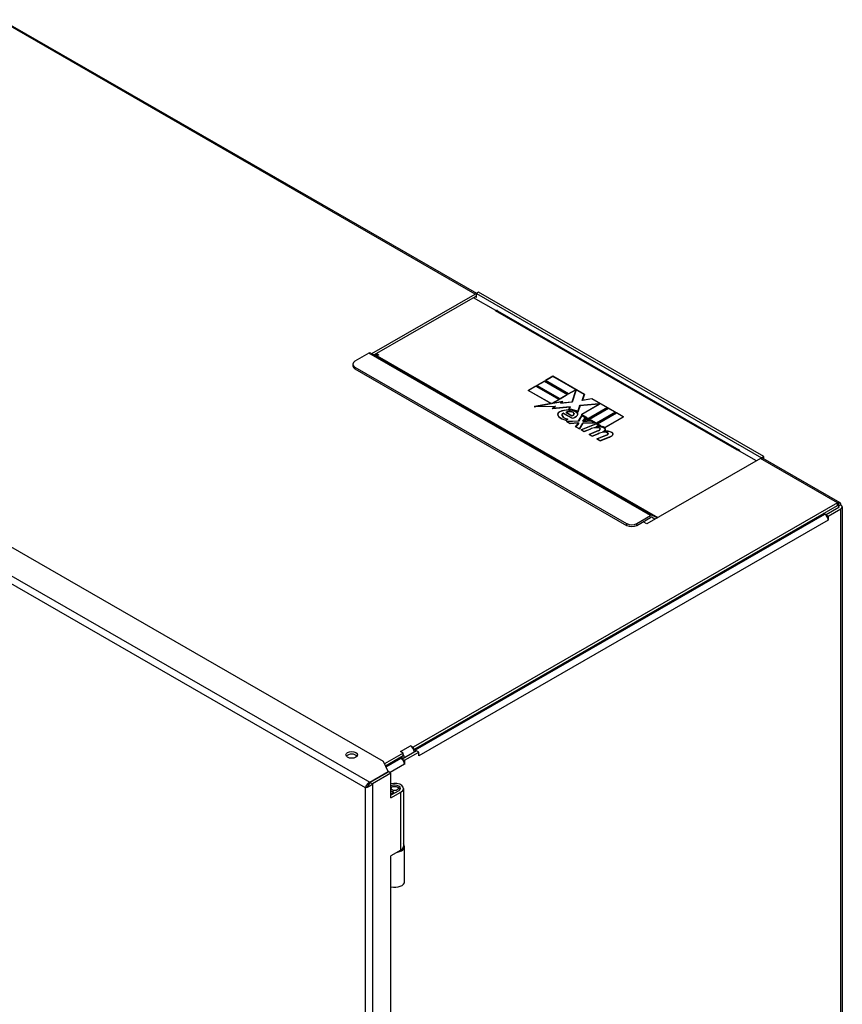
# Model space of a CAD drawing. Header units: inches. Extents: x 193.5 to 223.5, y 67.9 to 109.9.
# Tile 4 of 4: x 209.1 to 223.5, y 88.9 to 106.2. Entities that reach past the tile are written whole.
import ezdxf

# ---------------------------------------------------------------- set-up
doc = ezdxf.new("R2010")
doc.units = ezdxf.units.IN
doc.header["$MEASUREMENT"] = 0
doc.layers.add('Visible Edges(ANSI)', color=7, linetype='Continuous', lineweight=25)
doc.layers.add('Visible Tangent Edges(ANSI)', color=7, linetype='Continuous', lineweight=25)

msp = doc.modelspace()

# ---------------------------------------------------------------- linework, layer by layer
at = {"layer": 'Visible Edges(ANSI)'}
for p, q in [((208.78, 106.199), (217.124, 101.394)), ((215.286, 100.335), (217.099, 101.379)), ((217.099, 101.334), (215.326, 100.313)), ((217.16, 101.414), (217.121, 101.392)), ((217.121, 101.321), (217.121, 101.392)), ((217.121, 101.392), (222.132, 98.506)), ((222.171, 98.528), (217.16, 101.414)), ((217.461, 101.09), (217.068, 101.316)), ((217.121, 101.321), (217.121, 101.321)), ((217.121, 101.321), (217.121, 101.321)), ((217.121, 101.321), (217.121, 101.321)), ((217.455, 101.086), (217.461, 101.09)), ((217.455, 101.086), (217.455, 101.086)), ((217.461, 101.09), (217.461, 101.089)), ((217.491, 101.089), (221.733, 98.646)), ((215.233, 100.342), (214.988, 100.201)), ((215.268, 100.345), (215.36, 100.294)), ((215.382, 100.299), (215.342, 100.322)), ((215.37, 100.339), (215.41, 100.315)), ((215.41, 100.315), (215.376, 100.295)), ((214.952, 100.15), (214.952, 100.117)), ((214.988, 100.099), (219.761, 97.35)), ((214.988, 100.066), (219.761, 97.318)), ((218.184, 99.775), (218.317, 99.851)), ((218.591, 99.541), (218.184, 99.775)), ((218.317, 99.85), (218.186, 99.774)), ((218.317, 99.848), (218.189, 99.775)), ((218.189, 99.775), (218.189, 99.773)), ((218.189, 99.775), (218.591, 99.543)), ((218.189, 99.773), (218.591, 99.542)), ((218.317, 99.851), (218.317, 99.85)), ((218.317, 99.851), (218.724, 99.617)), ((218.722, 99.616), (218.317, 99.85)), ((218.719, 99.617), (218.317, 99.848)), ((218.334, 99.861), (218.467, 99.938)), ((218.741, 99.627), (218.334, 99.861)), ((218.467, 99.936), (218.336, 99.86)), ((218.467, 99.935), (218.339, 99.861)), ((218.339, 99.861), (218.339, 99.86)), ((218.339, 99.861), (218.741, 99.63)), ((218.339, 99.86), (218.741, 99.628)), ((218.467, 99.938), (219.018, 99.62)), ((218.467, 99.938), (218.467, 99.936)), ((219.018, 99.618), (218.467, 99.936)), ((219.015, 99.619), (218.467, 99.935)), ((218.033, 99.688), (218.166, 99.764)), ((218.433, 99.458), (218.033, 99.688)), ((218.166, 99.763), (218.035, 99.687)), ((218.166, 99.762), (218.038, 99.688)), ((218.038, 99.688), (218.038, 99.687)), ((218.038, 99.688), (218.44, 99.457)), ((218.038, 99.687), (218.438, 99.456)), ((218.166, 99.764), (218.573, 99.53)), ((218.166, 99.764), (218.166, 99.763)), ((218.572, 99.529), (218.166, 99.763)), ((218.568, 99.53), (218.166, 99.762)), ((218.591, 99.543), (218.719, 99.617)), ((218.724, 99.617), (218.591, 99.541)), ((218.591, 99.542), (218.719, 99.615)), ((218.719, 99.617), (218.719, 99.615)), ((218.741, 99.63), (218.855, 99.695)), ((218.741, 99.628), (218.855, 99.694)), ((218.855, 99.692), (218.741, 99.627)), ((218.741, 99.63), (218.741, 99.628)), ((218.802, 99.486), (218.866, 99.686)), ((218.866, 99.684), (218.802, 99.485)), ((218.87, 99.687), (218.805, 99.485)), ((218.855, 99.695), (218.855, 99.694)), ((218.855, 99.695), (218.87, 99.687)), ((218.855, 99.694), (218.869, 99.685)), ((218.866, 99.686), (218.855, 99.692)), ((218.866, 99.686), (218.866, 99.684)), ((218.979, 99.513), (219.015, 99.619)), ((218.979, 99.513), (219.015, 99.617)), ((219.018, 99.62), (218.983, 99.516)), ((219.015, 99.619), (219.015, 99.617)), ((218.134, 99.403), (218.433, 99.458)), ((218.433, 99.456), (218.144, 99.404)), ((218.44, 99.457), (218.159, 99.406)), ((218.433, 99.458), (218.433, 99.456)), ((218.454, 99.464), (218.568, 99.53)), ((218.461, 99.461), (218.454, 99.464)), ((218.456, 99.464), (218.568, 99.528)), ((218.573, 99.53), (218.459, 99.464)), ((218.459, 99.464), (218.462, 99.463)), ((218.459, 99.464), (218.459, 99.463)), ((218.462, 99.461), (218.459, 99.463)), ((218.63, 99.491), (218.461, 99.461)), ((218.462, 99.463), (218.639, 99.495)), ((218.636, 99.493), (218.462, 99.461)), ((218.462, 99.463), (218.462, 99.461)), ((218.568, 99.53), (218.568, 99.528)), ((218.591, 99.543), (218.591, 99.542)), ((218.598, 99.464), (218.63, 99.491)), ((218.805, 99.485), (218.598, 99.464)), ((218.6, 99.464), (218.63, 99.49)), ((218.639, 99.495), (218.605, 99.467)), ((218.605, 99.467), (218.802, 99.486)), ((218.802, 99.485), (218.605, 99.465)), ((218.605, 99.467), (218.605, 99.465)), ((218.63, 99.491), (218.63, 99.49)), ((218.802, 99.486), (218.802, 99.485)), ((218.903, 99.31), (218.939, 99.427)), ((218.903, 99.308), (218.939, 99.425)), ((218.942, 99.425), (218.905, 99.305)), ((218.939, 99.427), (219.273, 99.454)), ((218.939, 99.425), (219.273, 99.453)), ((218.939, 99.427), (218.939, 99.425)), ((219.272, 99.452), (218.942, 99.425)), ((218.967, 99.265), (219.282, 99.447)), ((219.282, 99.445), (218.968, 99.264)), ((219.287, 99.447), (218.972, 99.265)), ((219.147, 99.543), (218.979, 99.513)), ((218.983, 99.516), (219.148, 99.545)), ((219.148, 99.543), (218.983, 99.514)), ((218.983, 99.516), (218.983, 99.514)), ((219.419, 99.386), (219.147, 99.543)), ((219.148, 99.545), (219.424, 99.386)), ((219.148, 99.545), (219.148, 99.543)), ((219.423, 99.385), (219.148, 99.543)), ((219.282, 99.447), (219.272, 99.452)), ((219.273, 99.454), (219.273, 99.453)), ((219.273, 99.454), (219.287, 99.447)), ((219.273, 99.453), (219.286, 99.446)), ((219.282, 99.447), (219.282, 99.445)), ((218.506, 99.409), (218.134, 99.403)), ((218.159, 99.406), (218.513, 99.411)), ((218.159, 99.404), (218.511, 99.41)), ((218.159, 99.406), (218.159, 99.404)), ((218.455, 99.371), (218.506, 99.409)), ((218.767, 99.401), (218.455, 99.371)), ((218.506, 99.407), (218.458, 99.371)), ((218.513, 99.411), (218.463, 99.373)), ((218.463, 99.373), (218.771, 99.403)), ((218.463, 99.372), (218.771, 99.401)), ((218.463, 99.373), (218.463, 99.372)), ((218.506, 99.409), (218.506, 99.407)), ((218.551, 99.263), (218.551, 99.261)), ((218.624, 99.257), (218.624, 99.256)), ((218.804, 99.199), (218.653, 99.286)), ((218.654, 99.288), (218.654, 99.286)), ((218.654, 99.288), (218.805, 99.201)), ((218.654, 99.286), (218.805, 99.199)), ((218.795, 99.244), (218.691, 99.304)), ((218.697, 99.303), (218.697, 99.302)), ((218.697, 99.303), (218.796, 99.246)), ((218.697, 99.302), (218.796, 99.245)), ((218.748, 99.357), (218.767, 99.401)), ((218.767, 99.399), (218.748, 99.357)), ((218.771, 99.403), (218.752, 99.359)), ((218.752, 99.359), (218.752, 99.357)), ((218.767, 99.401), (218.767, 99.399)), ((218.836, 99.277), (218.836, 99.275)), ((218.884, 99.304), (218.884, 99.302)), ((218.901, 99.271), (218.901, 99.27)), ((218.903, 99.31), (218.903, 99.308)), ((218.918, 99.153), (218.971, 99.249)), ((218.971, 99.248), (218.918, 99.151)), ((219.06, 99.212), (218.967, 99.265)), ((218.971, 99.249), (218.971, 99.248)), ((218.971, 99.249), (219.038, 99.211)), ((219.037, 99.21), (218.971, 99.248)), ((218.972, 99.265), (218.972, 99.264)), ((218.972, 99.265), (219.064, 99.212)), ((218.972, 99.264), (219.063, 99.211)), ((219.424, 99.386), (219.018, 99.152)), ((219.028, 99.16), (219.419, 99.386)), ((219.028, 99.159), (219.419, 99.384)), ((219.065, 99.159), (219.442, 99.376)), ((219.442, 99.374), (219.069, 99.16)), ((219.442, 99.373), (219.076, 99.162)), ((219.231, 99.116), (219.559, 99.305)), ((219.564, 99.305), (219.231, 99.113)), ((219.231, 99.115), (219.559, 99.304)), ((219.248, 99.103), (219.581, 99.296)), ((219.581, 99.294), (219.249, 99.103)), ((219.581, 99.293), (219.253, 99.103)), ((219.419, 99.386), (219.419, 99.384)), ((219.442, 99.376), (219.442, 99.374)), ((219.442, 99.376), (219.564, 99.305)), ((219.563, 99.305), (219.442, 99.374)), ((219.559, 99.305), (219.442, 99.373)), ((219.559, 99.305), (219.559, 99.304)), ((219.581, 99.296), (219.581, 99.294)), ((219.581, 99.296), (219.704, 99.225)), ((219.703, 99.224), (219.581, 99.294)), ((219.699, 99.225), (219.581, 99.293)), ((218.728, 99.186), (218.69, 99.164)), ((218.69, 99.167), (218.721, 99.185)), ((218.69, 99.165), (218.721, 99.183)), ((218.69, 99.167), (218.69, 99.165)), ((218.702, 99.145), (218.918, 99.153)), ((218.768, 99.107), (218.702, 99.145)), ((218.918, 99.151), (218.704, 99.144)), ((218.921, 99.151), (218.71, 99.143)), ((218.71, 99.143), (218.71, 99.142)), ((218.71, 99.143), (218.77, 99.109)), ((218.71, 99.142), (218.77, 99.107)), ((218.721, 99.185), (218.721, 99.183)), ((218.905, 99.121), (218.768, 99.107)), ((218.77, 99.109), (218.906, 99.123)), ((218.77, 99.107), (218.906, 99.121)), ((218.77, 99.109), (218.77, 99.107)), ((218.796, 99.246), (218.796, 99.245)), ((218.805, 99.201), (218.805, 99.199)), ((218.865, 99.051), (218.914, 99.115)), ((218.914, 99.114), (218.866, 99.051)), ((218.919, 99.116), (218.869, 99.052)), ((218.914, 99.115), (218.905, 99.121)), ((218.906, 99.123), (218.906, 99.121)), ((218.906, 99.123), (218.919, 99.116)), ((218.906, 99.121), (218.918, 99.115)), ((218.914, 99.115), (218.914, 99.114)), ((218.918, 99.153), (218.918, 99.151)), ((218.973, 99.245), (218.921, 99.151)), ((218.93, 99.016), (218.989, 99.113)), ((218.93, 99.015), (218.989, 99.112)), ((218.992, 99.111), (218.932, 99.013)), ((218.96, 98.996), (219.225, 99.103)), ((219.225, 99.101), (218.962, 98.995)), ((219.225, 99.1), (218.966, 98.996)), ((219.034, 99.21), (218.973, 99.245)), ((218.989, 99.113), (219.193, 99.118)), ((218.989, 99.112), (219.193, 99.117)), ((218.989, 99.113), (218.989, 99.112)), ((218.99, 99.148), (219.034, 99.21)), ((219.002, 99.141), (218.99, 99.148)), ((218.991, 99.148), (219.034, 99.209)), ((219.202, 99.117), (218.992, 99.111)), ((219.038, 99.211), (218.995, 99.149)), ((218.995, 99.149), (219.003, 99.144)), ((218.995, 99.149), (218.995, 99.147)), ((219.003, 99.142), (218.995, 99.147)), ((219.133, 99.153), (219.002, 99.141)), ((219.003, 99.144), (219.134, 99.155)), ((219.134, 99.154), (219.003, 99.142)), ((219.003, 99.144), (219.003, 99.142)), ((219.018, 99.152), (219.06, 99.212)), ((219.06, 99.21), (219.02, 99.153)), ((219.064, 99.212), (219.028, 99.16)), ((219.028, 99.16), (219.028, 99.159)), ((219.034, 99.21), (219.034, 99.209)), ((219.06, 99.212), (219.06, 99.21)), ((219.139, 99.166), (219.065, 99.159)), ((219.076, 99.162), (219.14, 99.168)), ((219.076, 99.161), (219.14, 99.167)), ((219.076, 99.162), (219.076, 99.161)), ((219.193, 99.118), (219.133, 99.153)), ((219.134, 99.155), (219.202, 99.117)), ((219.134, 99.155), (219.134, 99.154)), ((219.199, 99.117), (219.134, 99.154)), ((219.231, 99.113), (219.139, 99.166)), ((219.14, 99.168), (219.14, 99.167)), ((219.14, 99.168), (219.231, 99.116)), ((219.14, 99.167), (219.231, 99.115)), ((219.193, 99.118), (219.193, 99.117)), ((219.224, 99.055), (219.267, 99.076)), ((219.225, 99.103), (219.225, 99.101)), ((219.225, 99.103), (219.272, 99.076)), ((219.271, 99.075), (219.225, 99.101)), ((219.267, 99.076), (219.225, 99.1)), ((219.225, 99.054), (219.267, 99.075)), ((219.272, 99.076), (219.229, 99.055)), ((219.231, 99.116), (219.231, 99.115)), ((219.299, 99.074), (219.248, 99.103)), ((219.253, 99.103), (219.253, 99.102)), ((219.253, 99.103), (219.304, 99.074)), ((219.253, 99.102), (219.302, 99.073)), ((219.267, 99.076), (219.267, 99.075)), ((219.271, 99.061), (219.299, 99.074)), ((219.304, 99.074), (219.281, 99.063)), ((219.299, 99.074), (219.299, 99.073)), ((219.376, 99.039), (219.699, 99.225)), ((219.704, 99.225), (219.376, 99.036)), ((219.376, 99.037), (219.699, 99.223)), ((219.699, 99.225), (219.699, 99.223)), ((218.932, 99.013), (218.865, 99.051)), ((218.869, 99.052), (218.869, 99.05)), ((218.869, 99.052), (218.93, 99.016)), ((218.869, 99.05), (218.93, 99.015)), ((218.93, 99.016), (218.93, 99.015)), ((219.015, 98.965), (218.96, 98.996)), ((218.966, 98.996), (219.015, 98.967)), ((218.966, 98.996), (218.966, 98.994)), ((218.966, 98.994), (219.015, 98.966)), ((219.015, 98.967), (219.122, 99.011)), ((219.015, 98.966), (219.122, 99.009)), ((219.124, 99.009), (219.015, 98.965)), ((219.015, 98.967), (219.015, 98.966)), ((219.1, 98.916), (219.267, 98.983)), ((219.155, 98.884), (219.1, 98.916)), ((219.267, 98.982), (219.102, 98.915)), ((219.269, 98.982), (219.105, 98.915)), ((219.105, 98.915), (219.105, 98.914)), ((219.105, 98.915), (219.155, 98.887)), ((219.105, 98.914), (219.155, 98.885)), ((219.155, 98.887), (219.262, 98.93)), ((219.155, 98.885), (219.262, 98.928)), ((219.264, 98.928), (219.155, 98.884)), ((219.24, 99.046), (219.224, 99.055)), ((219.229, 99.055), (219.241, 99.048)), ((219.229, 99.055), (219.229, 99.054)), ((219.241, 99.047), (219.229, 99.054)), ((219.239, 98.836), (219.406, 98.903)), ((219.406, 98.902), (219.24, 98.835)), ((219.241, 99.048), (219.241, 99.047)), ((219.408, 98.902), (219.244, 98.836)), ((219.262, 98.93), (219.262, 98.928)), ((219.299, 99.073), (219.275, 99.061)), ((219.281, 99.063), (219.281, 99.061)), ((219.296, 99.009), (219.296, 99.008)), ((219.358, 98.956), (219.358, 98.954)), ((219.359, 98.968), (219.359, 98.966)), ((219.376, 99.039), (219.376, 99.037)), ((219.384, 99.002), (219.384, 99.001)), ((219.434, 98.93), (219.434, 98.928)), ((219.521, 98.923), (219.521, 98.921)), ((215.487, 93.17), (205.833, 98.73)), ((219.155, 98.887), (219.155, 98.885)), ((219.293, 98.805), (219.239, 98.836)), ((219.244, 98.836), (219.244, 98.834)), ((219.244, 98.836), (219.294, 98.807)), ((219.244, 98.834), (219.294, 98.806)), ((219.462, 98.87), (219.293, 98.805)), ((219.294, 98.807), (219.46, 98.872)), ((219.294, 98.806), (219.46, 98.87)), ((219.294, 98.807), (219.294, 98.806)), ((221.699, 98.642), (221.698, 98.643)), ((221.705, 98.646), (221.699, 98.642)), ((222.04, 98.453), (221.705, 98.646)), ((222.111, 98.493), (220.117, 97.345)), ((222.171, 98.528), (222.132, 98.506)), ((222.132, 98.506), (222.132, 98.501)), ((222.153, 98.497), (223.507, 97.718)), ((222.171, 98.487), (222.171, 98.528)), ((223.464, 97.714), (216.012, 93.423)), ((216.021, 93.383), (223.464, 97.669)), ((223.243, 97.516), (223.221, 97.529)), ((223.486, 97.631), (223.265, 97.504)), ((223.304, 97.481), (223.525, 97.609)), ((223.525, 97.679), (223.486, 97.656)), ((223.55, 97.644), (223.55, 73.258)), ((219.938, 97.35), (220.183, 97.491)), ((219.938, 97.318), (220.183, 97.458)), ((220.117, 97.345), (220.051, 97.383)), ((220.258, 97.427), (220.198, 97.46)), ((220.299, 97.45), (220.218, 97.495)), ((223.265, 97.499), (223.265, 97.504)), ((223.265, 97.504), (223.304, 97.481)), ((223.304, 97.411), (223.303, 97.411)), ((223.303, 97.411), (223.303, 97.411)), ((223.304, 97.411), (223.303, 97.411)), ((223.304, 97.481), (223.304, 97.411)), ((215.964, 93.45), (215.964, 93.45)), ((215.964, 93.45), (215.964, 93.45)), ((215.964, 93.45), (215.964, 93.45)), ((215.964, 93.45), (216.012, 93.423)), ((216.012, 93.423), (216.012, 93.401)), ((216.051, 93.375), (216.029, 93.387)), ((215.835, 93.321), (215.506, 93.131)), ((215.524, 93.096), (215.835, 93.276)), ((215.796, 93.228), (215.774, 93.241)), ((215.835, 93.321), (215.787, 93.348)), ((215.787, 93.348), (215.787, 93.348)), ((215.787, 93.348), (215.787, 93.348)), ((215.787, 93.348), (215.788, 93.348)), ((216.072, 93.362), (215.818, 93.215)), ((215.818, 93.21), (215.818, 93.215)), ((215.818, 93.215), (215.857, 93.193)), ((215.835, 93.276), (215.835, 93.321)), ((215.857, 93.193), (216.111, 93.339)), ((216.033, 93.34), (216.034, 93.339)), ((216.111, 93.339), (216.072, 93.362)), ((216.111, 93.269), (216.111, 93.339)), ((216.111, 93.269), (216.111, 93.269)), ((216.111, 93.269), (216.111, 93.269)), ((216.111, 93.269), (216.111, 93.269)), ((215.574, 92.995), (215.487, 93.17)), ((215.857, 93.193), (215.857, 93.123)), ((215.857, 93.123), (215.857, 93.122)), ((215.857, 93.122), (215.857, 93.123)), ((215.857, 93.123), (215.857, 93.123)), ((215.248, 92.808), (215.574, 92.995)), ((215.582, 92.992), (215.256, 92.803)), ((215.621, 92.969), (215.294, 92.781)), ((215.574, 92.987), (215.574, 92.995)), ((215.621, 92.969), (215.582, 92.992)), ((215.621, 92.536), (215.621, 92.969)), ((215.195, 92.723), (215.173, 92.711)), ((215.248, 92.788), (215.248, 92.808)), ((215.256, 92.803), (215.294, 92.781)), ((215.641, 92.725), (215.621, 92.714)), ((215.731, 92.725), (215.752, 92.713)), ((215.841, 92.699), (215.841, 91.677)), ((215.757, 92.659), (215.621, 92.581)), ((215.621, 92.536), (215.795, 92.636)), ((215.66, 92.644), (215.646, 92.613)), ((215.646, 92.613), (215.646, 92.595)), ((215.66, 92.644), (215.66, 92.603)), ((215.861, 91.064), (215.861, 91.677)), ((215.795, 91.614), (215.621, 91.514)), ((215.621, 70.359), (215.621, 91.514))]:
    msp.add_line(p, q, dxfattribs=at)
at = {"layer": 'Visible Edges(ANSI)', "flags": 128}
for points in [[(215.227, 92.795), (215.224, 92.793), (215.22, 92.79), (215.217, 92.787), (215.214, 92.784), (215.21, 92.781), (215.207, 92.777), (215.204, 92.774), (215.201, 92.77), (215.198, 92.767), (215.196, 92.763), (215.193, 92.759), (215.191, 92.756), (215.188, 92.752), (215.186, 92.748), (215.184, 92.744), (215.182, 92.74), (215.18, 92.736), (215.179, 92.733), (215.177, 92.729), (215.176, 92.725), (215.175, 92.721), (215.174, 92.718), (215.173, 92.714), (215.173, 92.711)], [(215.294, 92.781), (215.29, 92.776), (215.286, 92.771), (215.281, 92.766), (215.277, 92.762), (215.272, 92.757), (215.266, 92.753), (215.261, 92.749), (215.256, 92.745), (215.25, 92.741), (215.245, 92.738), (215.239, 92.735), (215.234, 92.732), (215.228, 92.729), (215.222, 92.726), (215.217, 92.724), (215.211, 92.721), (215.206, 92.719), (215.201, 92.718), (215.196, 92.716), (215.191, 92.715), (215.186, 92.713), (215.181, 92.712), (215.177, 92.711), (215.173, 92.711)], [(215.195, 92.723), (215.202, 92.728), (215.209, 92.733), (215.215, 92.739), (215.221, 92.746)], [(215.215, 92.739), (215.216, 92.74), (215.216, 92.74), (215.216, 92.74), (215.216, 92.741), (215.217, 92.741), (215.217, 92.741), (215.217, 92.742), (215.217, 92.742), (215.218, 92.742), (215.218, 92.743), (215.218, 92.743), (215.218, 92.743), (215.219, 92.744), (215.219, 92.744), (215.219, 92.744), (215.22, 92.745), (215.22, 92.745), (215.22, 92.745), (215.221, 92.746), (215.221, 92.746), (215.221, 92.746), (215.222, 92.747), (215.222, 92.747), (215.222, 92.747)], [(215.221, 92.746), (215.223, 92.748), (215.224, 92.75), (215.226, 92.752), (215.227, 92.754), (215.229, 92.756), (215.23, 92.758), (215.232, 92.761), (215.233, 92.763), (215.235, 92.765), (215.236, 92.767), (215.238, 92.77), (215.239, 92.772), (215.241, 92.774), (215.242, 92.777), (215.244, 92.779), (215.245, 92.782), (215.247, 92.784), (215.248, 92.787), (215.249, 92.79), (215.251, 92.792), (215.252, 92.795), (215.253, 92.798), (215.254, 92.801), (215.256, 92.803)], [(215.248, 92.808), (215.248, 92.807), (215.247, 92.807), (215.246, 92.806), (215.245, 92.806), (215.244, 92.806), (215.243, 92.805), (215.242, 92.805), (215.241, 92.804), (215.24, 92.804), (215.239, 92.803), (215.239, 92.803), (215.238, 92.802), (215.237, 92.802), (215.236, 92.801), (215.235, 92.801), (215.234, 92.8), (215.233, 92.8), (215.232, 92.799), (215.232, 92.798), (215.231, 92.798), (215.23, 92.797), (215.229, 92.797), (215.228, 92.796), (215.227, 92.795)]]:
    msp.add_lwpolyline(points, dxfattribs=at)
at = {"layer": 'Visible Edges(ANSI)'}
for centre, major_axis, ratio, start_param, end_param in [((217.099, 101.309), (0.0429, 0.0745), 0.578093, 0.413451, 0.783464), ((217.099, 101.309), (0.0155, 0.0269), 0.578093, 5.495853, 7.06665), ((217.455, 101.028), (0.0354, 0.0615), 0.578093, 0, 0.783464), ((215.233, 100.284), (0.0354, 0.0615), 0.578093, 0.007526, 0.783464), ((215.376, 100.321), (-0.0155, -0.0269), 0.578093, 0.007526, 0.783464), ((215.077, 100.15), (-0.125, 0), 0.575862, 5.497787, 7.068583), ((215.077, 100.117), (-0.125, 0), 0.575862, 0, 0.785398), ((218.663, 99.263), (-0.115, 0), 0.575862, 5.437829, 6.921287), ((218.663, 99.263), (-0.112, 0), 0.575862, 5.437829, 6.921287), ((218.663, 99.261), (-0.115, 0), 0.575862, 5.437829, 6.27085), ((218.663, 99.261), (-0.112, 0), 0.575862, 0, 0.638101), ((218.741, 99.213), (0.232, 0), 0.575862, 1.556283, 2.296236), ((218.741, 99.211), (-0.232, 0), 0.575862, 4.697875, 5.437829), ((218.741, 99.213), (-0.229, 0), 0.575862, 4.697875, 5.437829), ((218.68, 99.257), (-0.0595, 0), 0.575862, 5.166013, 6.626638), ((218.68, 99.257), (-0.056, 0), 0.575862, 5.210263, 6.626638), ((218.68, 99.256), (-0.0595, 0), 0.575862, 5.166013, 6.259323), ((218.68, 99.256), (-0.056, 0), 0.575862, 0, 0.343453), ((218.757, 99.259), (0.101, 0), 0.575862, 1.123637, 2.272873), ((218.757, 99.257), (-0.101, 0), 0.575862, 4.26523, 5.394598), ((218.757, 99.259), (-0.098, 0), 0.575862, 4.26523, 5.375571), ((218.741, 99.246), (0.174, 0), 0.575862, 0.617996, 1.556283), ((218.741, 99.244), (-0.174, 0), 0.575862, 3.759588, 4.697875), ((218.741, 99.246), (-0.171, 0), 0.575862, 3.758748, 4.697875), ((218.741, 99.246), (-0.193, 0), 0.575862, 3.701478, 4.680599), ((218.741, 99.246), (0.196, 0), 0.575862, 0.6049, 1.516935), ((218.741, 99.244), (0.196, 0), 0.575862, 0.6049, 1.516935), ((218.78, 99.277), (0.0592, 0), 0.575862, 4.964084, 6.390788), ((218.78, 99.277), (0.0557, 0), 0.575862, 4.999578, 6.390788), ((218.78, 99.275), (0.0557, 0), 0.575862, 4.999578, 6.283185), ((218.772, 99.277), (0.0639, 0), 0.575862, 0.107602, 1.123637), ((218.772, 99.277), (0.0674, 0), 0.575862, 0.107602, 1.123637), ((218.772, 99.275), (0.0674, 0), 0.575862, 0.107602, 1.123637), ((218.745, 99.287), (0.164, 0), 0.575862, 5.081623, 5.913952), ((218.745, 99.287), (0.161, 0), 0.575862, 5.095739, 5.913952), ((218.745, 99.285), (0.161, 0), 0.575862, 5.095739, 5.913952), ((218.78, 99.275), (0.0592, 0), 0.575862, 0.023985, 0.107602), ((218.816, 99.271), (0.0852, 0), 0.575862, 5.913952, 6.984384), ((218.816, 99.271), (0.0887, 0), 0.575862, 5.913952, 6.982716), ((218.816, 99.27), (0.0887, 0), 0.575862, 0.016011, 0.699531), ((218.816, 99.27), (0.0852, 0), 0.575862, 5.913952, 6.283185), ((218.855, 99.345), (-0.354, 0), 0.575862, 0.638101, 1.087938), ((218.855, 99.345), (0.351, 0), 0.575862, 3.779694, 4.222198), ((218.855, 99.343), (0.351, 0), 0.575862, 3.779694, 4.222198), ((218.796, 99.281), (-0.183, 0), 0.575862, 0.343453, 1.150594), ((218.796, 99.281), (-0.179, 0), 0.575862, 0.343453, 1.17916), ((218.796, 99.279), (-0.179, 0), 0.575862, 0.343453, 1.167046), ((219.279, 98.881), (0.275, 0), 0.575862, 1.790695, 2.181662), ((219.279, 98.879), (0.275, 0), 0.575862, 1.790695, 2.181662), ((219.279, 98.881), (-0.271, 0), 0.575862, 4.932287, 5.323254), ((219.236, 98.992), (0.077, 0), 0.575862, 0.890642, 1.790695), ((219.236, 98.99), (0.077, 0), 0.575862, 0.890642, 1.790695), ((219.236, 98.992), (-0.0735, 0), 0.575862, 4.032234, 4.932287), ((219.271, 98.97), (-0.137, 0), 0.575862, 3.917874, 4.942988), ((219.271, 98.97), (0.14, 0), 0.575862, 0.776281, 1.787416), ((219.271, 98.968), (-0.14, 0), 0.575862, 3.917874, 4.929008), ((219.422, 98.802), (0.275, 0), 0.575862, 1.807331, 2.19598), ((219.422, 98.8), (0.275, 0), 0.575862, 1.807331, 2.19598), ((219.422, 98.802), (-0.271, 0), 0.575862, 4.949028, 5.337665), ((219.226, 99.017), (0.0718, 0), 0.575862, 5.323254, 5.908937), ((219.226, 99.015), (0.0718, 0), 0.575862, 5.323254, 5.908937), ((219.226, 99.017), (0.0753, 0), 0.575862, 5.323254, 5.908937), ((219.275, 98.98), (-0.14, 0), 0.575862, 3.905964, 4.740051), ((219.275, 98.98), (0.143, 0), 0.575862, 0.789276, 1.531245), ((219.275, 98.979), (0.143, 0), 0.575862, 0.789276, 1.531245), ((219.261, 99.009), (0.035, 0), 0.575862, 5.908937, 7.173827), ((219.261, 99.009), (0.0385, 0), 0.575862, 5.908937, 7.173827), ((219.261, 99.008), (0.0385, 0), 0.575862, 0.036884, 0.890642), ((219.261, 99.008), (0.035, 0), 0.575862, 5.908937, 6.283185), ((219.233, 99.032), (0.164, 0), 0.575862, 5.458987, 5.794367), ((219.405, 98.89), (-0.14, 0), 0.575862, 3.921385, 5.162921), ((219.233, 99.03), (0.164, 0), 0.575862, 5.505891, 5.794367), ((219.375, 98.912), (0.077, 0), 0.575862, 0.89191, 1.791233), ((219.375, 98.911), (0.077, 0), 0.575862, 0.89191, 1.791233), ((219.233, 99.032), (-0.168, 0), 0.575862, 2.419321, 2.652775), ((219.405, 98.89), (0.143, 0), 0.575862, 0.779792, 1.90155), ((219.405, 98.888), (-0.143, 0), 0.575862, 3.921385, 5.043143), ((219.375, 98.912), (-0.0735, 0), 0.575862, 4.033503, 4.932446), ((219.329, 99.002), (0.0556, 0), 0.575862, 5.794367, 7.059467), ((219.329, 99.002), (0.0591, 0), 0.575862, 5.794367, 7.059467), ((219.329, 99.001), (0.0591, 0), 0.575862, 0.024016, 0.776281), ((219.329, 99.001), (0.0556, 0), 0.575862, 5.794367, 6.283185), ((219.365, 98.937), (0.0718, 0), 0.575862, 5.323118, 5.90879), ((219.365, 98.936), (0.0718, 0), 0.575862, 5.323118, 5.90879), ((219.365, 98.937), (0.0752, 0), 0.575862, 5.323387, 5.90879), ((219.399, 98.93), (0.035, 0), 0.575862, 5.90879, 7.175095), ((219.399, 98.93), (0.0385, 0), 0.575862, 5.90879, 7.175095), ((219.399, 98.928), (0.0385, 0), 0.575862, 0.036884, 0.89191), ((219.399, 98.928), (0.035, 0), 0.575862, 5.90879, 6.283185), ((219.368, 98.95), (0.165, 0), 0.575862, 5.305801, 5.820233), ((219.368, 98.949), (0.165, 0), 0.575862, 5.305801, 5.820233), ((219.368, 98.95), (-0.168, 0), 0.575862, 2.164208, 2.67864), ((219.464, 98.923), (0.0578, 0), 0.575862, 5.820233, 7.062977), ((219.464, 98.923), (0.0612, 0), 0.575862, 5.820233, 7.062977), ((219.464, 98.921), (0.0612, 0), 0.575862, 0.023181, 0.779792), ((219.464, 98.921), (0.0578, 0), 0.575862, 5.820233, 6.283185), ((221.698, 98.585), (0.0354, 0.0615), 0.578093, 5.636246, 7.06665), ((222.111, 98.423), (0.0429, 0.0745), 0.578093, 0, 0.783464), ((223.464, 97.644), (-0.0429, -0.0745), 0.578093, 3.556291, 3.925057), ((223.464, 97.644), (0.0429, 0.0745), 0.578093, 5.495853, 6.697883), ((223.464, 97.644), (0.0155, 0.0269), 0.578093, 5.495853, 7.06665), ((223.464, 97.644), (0.031, 0), 0.575862, 5.497787, 7.068583), ((223.464, 97.644), (0.086, 0), 0.575862, 5.497787, 7.068583), ((219.85, 97.401), (-0.125, 0), 0.575862, 0.785398, 2.356194), ((220.183, 97.433), (0.0354, 0.0615), 0.578093, 0.007526, 0.783464), ((220.183, 97.433), (0.0155, 0.0269), 0.578093, 0.007526, 0.783464), ((223.243, 97.446), (-0.0429, 0.0745), 0.578093, 3.928925, 5.499721), ((219.85, 97.369), (0.125, 0), 0.575862, 3.926991, 5.497787), ((215.964, 93.37), (-0.0489, 0.0849), 0.578093, 4.044938, 5.499721), ((216.051, 93.304), (-0.0429, 0.0745), 0.578093, 5.183727, 5.499721), ((214.931, 93.242), (-0.102, 0), 0.575862, 3.536417, 5.888361), ((215.788, 93.268), (-0.0489, 0.0849), 0.578093, 5.435946, 5.499721), ((215.788, 93.268), (0.0215, -0.0373), 0.578093, 5.599131, 7.452084), ((215.796, 93.158), (-0.0429, 0.0745), 0.578093, 3.928925, 5.499721), ((215.788, 93.268), (-0.0489, 0.0849), 0.578093, 4.044938, 4.749729), ((216.051, 93.304), (-0.0429, 0.0745), 0.578093, 3.928925, 3.997137), ((215.686, 92.699), (0.155, 0), 0.575862, 5.497787, 8.284587), ((215.686, 92.699), (0.1, 0), 0.575862, 5.497787, 8.557629), ((215.686, 92.675), (0.0935, 0), 0.575862, 0.069895, 0.781546), ((215.686, 92.699), (0.1, 0), 0.575862, 4.008742, 4.45059), ((215.686, 92.699), (-0.155, 0), 0.575862, 1.140191, 1.308997), ((215.686, 92.675), (0.0935, 0), 0.575862, 4.431914, 4.771161), ((215.686, 91.677), (0.175, 0), 0.575862, 5.015021, 6.765951), ((215.686, 91.677), (0.155, 0), 0.575862, 5.497787, 6.283185), ((215.686, 91.064), (0.175, 0), 0.575862, 4.333686, 6.283185)]:
    msp.add_ellipse(centre, major_axis=major_axis, ratio=ratio, start_param=start_param, end_param=end_param, dxfattribs=at)
for centre, major_axis in [((214.931, 93.287), (-0.102, 0)), ((215.686, 92.699), (0.0635, 0))]:
    msp.add_ellipse(centre, major_axis=major_axis, ratio=0.575862, dxfattribs=at)
at = {"layer": 'Visible Tangent Edges(ANSI)'}
for p, q in [((217.099, 101.379), (208.737, 106.195)), ((217.121, 101.321), (217.099, 101.334)), ((221.698, 98.643), (217.455, 101.086)), ((220.183, 97.491), (215.233, 100.342)), ((215.268, 100.345), (220.218, 97.495)), ((220.299, 97.45), (215.36, 100.294)), ((215.376, 100.295), (220.308, 97.455)), ((214.988, 100.066), (214.988, 100.099)), ((218.587, 99.313), (218.587, 99.311)), ((218.744, 99.346), (218.744, 99.345)), ((218.801, 99.312), (218.801, 99.31)), ((218.839, 99.281), (218.839, 99.279)), ((218.895, 99.253), (218.895, 99.252)), ((218.573, 99.225), (218.573, 99.223)), ((218.627, 99.246), (218.627, 99.245)), ((215.173, 92.711), (204.38, 98.926)), ((204.44, 99.032), (215.248, 92.808)), ((219.122, 99.011), (219.122, 99.009)), ((219.22, 99.035), (219.22, 99.034)), ((219.267, 98.983), (219.267, 98.982)), ((219.285, 99.027), (219.285, 99.025)), ((219.293, 99.002), (219.293, 99)), ((219.371, 99.026), (219.371, 99.024)), ((219.378, 98.987), (219.378, 98.986)), ((219.406, 98.903), (219.406, 98.902)), ((219.423, 98.947), (219.423, 98.945)), ((219.432, 98.922), (219.432, 98.921)), ((219.507, 98.948), (219.507, 98.946)), ((219.515, 98.908), (219.515, 98.906)), ((219.46, 98.872), (219.46, 98.87)), ((223.464, 97.714), (222.111, 98.493)), ((223.464, 97.669), (223.464, 97.714)), ((223.486, 97.656), (223.486, 97.722)), ((223.486, 97.656), (223.464, 97.669)), ((223.486, 97.631), (223.486, 97.656)), ((223.525, 73.223), (223.525, 97.609)), ((216.051, 93.375), (223.243, 97.516)), ((223.303, 97.411), (216.111, 93.269)), ((219.761, 97.35), (219.761, 97.318)), ((219.938, 97.318), (219.938, 97.35)), ((215.788, 93.348), (215.964, 93.45)), ((216.051, 93.349), (216.051, 93.375)), ((215.533, 93.077), (215.796, 93.228)), ((215.788, 93.348), (215.788, 93.348)), ((215.788, 93.233), (215.818, 93.25)), ((216.111, 93.269), (216.111, 93.269)), ((215.857, 93.123), (215.606, 92.978)), ((215.173, 68.018), (215.173, 92.711)), ((215.294, 92.781), (215.294, 67.948)), ((215.795, 91.614), (215.795, 92.636))]:
    msp.add_line(p, q, dxfattribs=at)
at = {"layer": 'Visible Tangent Edges(ANSI)', "flags": 128}
msp.add_lwpolyline([(215.227, 92.795), (215.227, 92.793), (215.227, 92.79), (215.227, 92.788), (215.226, 92.785), (215.226, 92.782), (215.226, 92.78), (215.225, 92.777), (215.225, 92.775), (215.225, 92.772), (215.224, 92.769), (215.224, 92.767), (215.223, 92.765), (215.223, 92.762), (215.222, 92.76), (215.222, 92.757), (215.221, 92.755), (215.22, 92.753), (215.219, 92.75), (215.219, 92.748), (215.218, 92.746), (215.217, 92.744), (215.216, 92.742), (215.215, 92.74), (215.214, 92.738)], dxfattribs=at)

doc.saveas('drawing.dxf')
